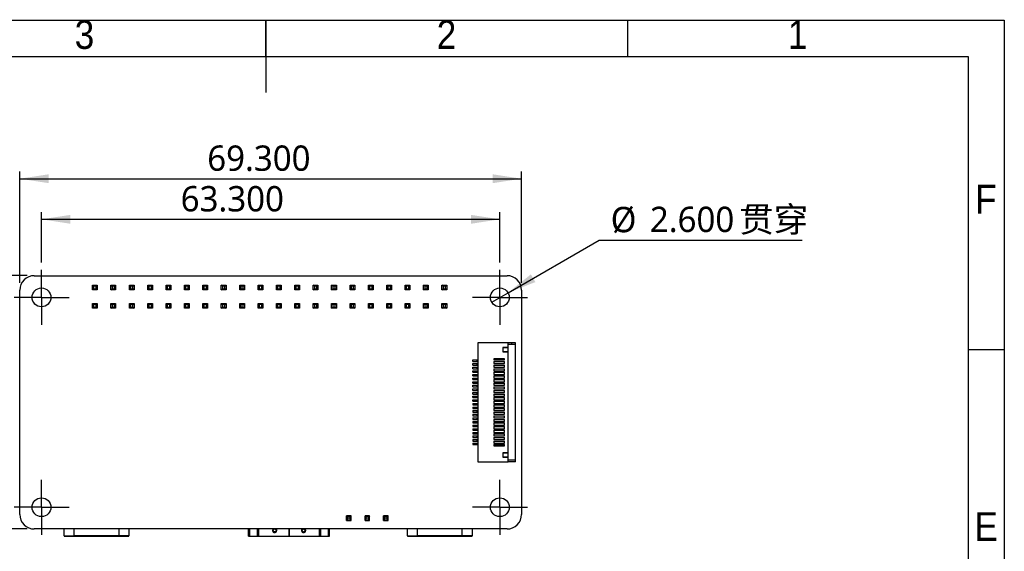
# Model space of a CAD drawing. Header units: millimetres. Extents: x 3 to 207, y 3 to 294.
# Tile 18 of 18: x 71 to 207, y 221 to 294. Entities that reach past the tile are written whole.
import ezdxf

# ---------------------------------------------------------------- set-up
doc = ezdxf.new("R2010")
doc.units = ezdxf.units.MM
doc.linetypes.add('SLD-中心线', pattern=[19.05, 15.24, -1.27, 1.27, -1.27])
doc.linetypes.add('SLD-实线', pattern=[0])
for name, color, linetype in [('中心符号线', 7, 'SLD-中心线'), ('几何体', 7, 'SLD-实线'), ('尺寸', 3, 'SLD-实线'), ('注释', 2, 'SLD-实线'), ('草图直线', 1, 'SLD-实线')]:
    doc.layers.add(name, color=color, linetype=linetype)
doc.styles.add('SLDTEXTSTYLE0', font='MSYH.TTC')
doc.styles.add('SLDTEXTSTYLE1', font='MSYH.TTC', dxfattribs={"bigfont": 'bigfont'})
doc.styles.add('SLDTEXTSTYLE2', font='GOTHIC.TTF', dxfattribs={"width": 0.913})
doc.dimstyles.new('SLDDIMSTYLE0', dxfattribs={"dimtxt": 3.5, "dimasz": 4, "dimexe": 0, "dimexo": 0.0625, "dimgap": 0.875, "dimtad": 1, "dimdec": 3, "dimrnd": 1e-09, "dimzin": 4, "dimdsep": 46, "dimtxsty": 'SLDTEXTSTYLE0', "dimsah": 1, "dimcen": 0.09, "dimadec": 0, "dimazin": 1, "dimtfac": 1, "dimtdec": 3, "dimtofl": 0, "dimtmove": 0, "dimatfit": 3, "dimfxl": 1, "dimfrac": 2, "dimtolj": 1, "dimtzin": 12, "dimarcsym": 0})
doc.dimstyles.new('SLDDIMSTYLE2', dxfattribs={"dimtxt": 3.5, "dimasz": 4, "dimexe": 0, "dimexo": 0.0625, "dimgap": 0.875, "dimtad": 0, "dimtih": 1, "dimtoh": 1, "dimdec": 3, "dimrnd": 1e-09, "dimzin": 4, "dimdsep": 46, "dimtxsty": 'SLDTEXTSTYLE0', "dimblk1": 'NONE', "dimsah": 1, "dimcen": 0, "dimadec": 0, "dimazin": 1, "dimtfac": 1, "dimtdec": 3, "dimtmove": 0, "dimatfit": 3, "dimldrblk": 'NONE', "dimfxl": 1, "dimfrac": 2, "dimtolj": 1, "dimtzin": 12, "dimarcsym": 0})

# ---------------------------------------------------------------- blocks, each defined once
blk = doc.blocks.new('_D')
at = {"layer": '尺寸'}
for p, q in [((74.03, 260.51), (74.03, 267.5)), ((137.33, 260.51), (137.33, 267.5)), ((74.03, 266.5), (137.33, 266.5))]:
    blk.add_line(p, q, dxfattribs=at)
for points in [[(74.03, 266.5), (78.03, 265.88), (78.03, 267.11)], [(137.33, 266.5), (133.33, 267.11), (133.33, 265.88)]]:
    blk.add_solid(points, dxfattribs=at)
at = {"layer": '尺寸', "insert": (93.25, 271.09), "char_height": 3.5, "attachment_point": 1, "style": 'SLDTEXTSTYLE0'}
blk.add_mtext('63.300', dxfattribs=at)
blk = doc.blocks.new('_D_2')
at = {"layer": '尺寸'}
for p, q in [((71.03, 257.71), (71.03, 273.11)), ((71.03, 272.11), (140.33, 272.11)), ((140.33, 257.71), (140.33, 273.11))]:
    blk.add_line(p, q, dxfattribs=at)
for points in [[(71.03, 272.11), (75.03, 271.49), (75.03, 272.72)], [(140.33, 272.11), (136.33, 272.72), (136.33, 271.49)]]:
    blk.add_solid(points, dxfattribs=at)
at = {"layer": '尺寸', "insert": (96.92, 276.7), "char_height": 3.5, "attachment_point": 1, "style": 'SLDTEXTSTYLE0'}
blk.add_mtext('69.300', dxfattribs=at)
blk = doc.blocks.new('_D_3')
at = {"layer": '尺寸'}
for p, q in [((72.03, 258.71), (48.03, 258.71)), ((49.03, 258.71), (49.03, 223.71)), ((72.03, 223.71), (48.03, 223.71))]:
    blk.add_line(p, q, dxfattribs=at)
for points in [[(49.03, 258.71), (48.41, 254.71), (49.64, 254.71)], [(49.03, 223.71), (49.64, 227.71), (48.41, 227.71)]]:
    blk.add_solid(points, dxfattribs=at)
at = {"layer": '尺寸', "insert": (44.44, 235.58), "char_height": 3.5, "attachment_point": 1, "rotation": 90, "style": 'SLDTEXTSTYLE0'}
blk.add_mtext('35.000', dxfattribs=at)
blk = doc.blocks.new('_D_4')
at = {"layer": '尺寸'}
for p, q in [((138.46, 256.36), (151.06, 263.62)), ((151.06, 263.62), (179.1, 263.62)), ((136.2, 255.06), (138.46, 256.36))]:
    blk.add_line(p, q, dxfattribs=at)
blk.add_solid([(138.46, 256.36), (142.23, 257.82), (141.61, 258.89)], dxfattribs=at)
at = {"layer": '尺寸', "char_height": 3.5, "attachment_point": 1}
for s, insert, style in [('%%c', (152.64, 268.21), 'SLDTEXTSTYLE0'), ('2.600', (158.05, 268.24), 'SLDTEXTSTYLE0'), (' 贯穿', (169.2, 268.24), 'SLDTEXTSTYLE1')]:
    blk.add_mtext(s, dxfattribs=dict(at, insert=insert, style=style))
blk = doc.blocks.new('_None')
blk = doc.blocks.new('SW_CENTERMARKSYMBOL_5')
at = {"layer": '中心符号线', "color": 0}
for p, q in [((0, 2.5), (0, 3.8)), ((0, 0), (0, 2.5)), ((-2.5, 0), (-3.8, 0)), ((0, 0), (-2.5, 0)), ((0, 0), (0, -2.5)), ((0, 0), (2.5, 0)), ((2.5, 0), (3.8, 0)), ((0, -2.5), (0, -3.8))]:
    blk.add_line(p, q, dxfattribs=at)
blk = doc.blocks.new('SW_CENTERMARKSYMBOL_6')
at = {"layer": '中心符号线', "color": 0}
for p, q in [((0, 2.5), (0, 3.8)), ((0, 0), (0, 2.5)), ((-2.5, 0), (-3.8, 0)), ((0, 0), (-2.5, 0)), ((0, 0), (0, -2.5)), ((0, 0), (2.5, 0)), ((2.5, 0), (3.8, 0)), ((0, -2.5), (0, -3.8))]:
    blk.add_line(p, q, dxfattribs=at)
blk = doc.blocks.new('SW_CENTERMARKSYMBOL_7')
at = {"layer": '中心符号线', "color": 0}
for p, q in [((0, 2.5), (0, 3.8)), ((0, 0), (0, 2.5)), ((-2.5, 0), (-3.8, 0)), ((0, 0), (-2.5, 0)), ((0, 0), (0, -2.5)), ((0, 0), (2.5, 0)), ((2.5, 0), (3.8, 0)), ((0, -2.5), (0, -3.8))]:
    blk.add_line(p, q, dxfattribs=at)
blk = doc.blocks.new('SW_CENTERMARKSYMBOL_8')
at = {"layer": '中心符号线', "color": 0}
for p, q in [((0, 2.5), (0, 3.8)), ((0, 0), (0, 2.5)), ((-2.5, 0), (-3.8, 0)), ((0, 0), (-2.5, 0)), ((0, 0), (0, -2.5)), ((0, 0), (2.5, 0)), ((2.5, 0), (3.8, 0)), ((0, -2.5), (0, -3.8))]:
    blk.add_line(p, q, dxfattribs=at)

msp = doc.modelspace()

# ---------------------------------------------------------------- linework, layer by layer
at = {"layer": '几何体'}
for p, q in [((73.029, 258.7068), (138.329, 258.7068)), ((81.079, 256.7568), (81.079, 257.4068)), ((81.079, 257.4068), (81.229, 257.2568)), ((81.079, 257.4068), (81.729, 257.4068)), ((81.229, 257.2568), (81.229, 256.9068)), ((81.579, 257.2568), (81.229, 257.2568)), ((81.579, 257.2568), (81.729, 257.4068)), ((81.579, 256.9068), (81.579, 257.2568)), ((81.729, 257.4068), (81.729, 256.7568)), ((83.619, 256.7568), (83.619, 257.4068)), ((83.619, 257.4068), (83.769, 257.2568)), ((83.619, 257.4068), (84.269, 257.4068)), ((83.769, 257.2568), (83.769, 256.9068)), ((84.119, 257.2568), (83.769, 257.2568)), ((84.119, 257.2568), (84.269, 257.4068)), ((84.119, 256.9068), (84.119, 257.2568)), ((84.269, 257.4068), (84.269, 256.7568)), ((86.309, 257.2568), (86.159, 257.4068)), ((86.159, 257.4068), (86.809, 257.4068)), ((86.159, 256.7568), (86.159, 257.4068)), ((86.659, 257.2568), (86.309, 257.2568)), ((86.309, 257.2568), (86.309, 256.9068)), ((86.659, 257.2568), (86.809, 257.4068)), ((86.659, 256.9068), (86.659, 257.2568)), ((86.809, 257.4068), (86.809, 256.7568)), ((88.699, 256.7568), (88.699, 257.4068)), ((88.699, 257.4068), (88.849, 257.2568)), ((88.699, 257.4068), (89.349, 257.4068)), ((88.849, 257.2568), (88.849, 256.9068)), ((89.199, 257.2568), (88.849, 257.2568)), ((89.199, 257.2568), (89.349, 257.4068)), ((89.199, 256.9068), (89.199, 257.2568)), ((89.349, 257.4068), (89.349, 256.7568)), ((91.239, 256.7568), (91.239, 257.4068)), ((91.389, 257.2568), (91.239, 257.4068)), ((91.239, 257.4068), (91.889, 257.4068)), ((91.389, 257.2568), (91.389, 256.9068)), ((91.739, 257.2568), (91.389, 257.2568)), ((91.889, 257.4068), (91.739, 257.2568)), ((91.739, 256.9068), (91.739, 257.2568)), ((91.889, 257.4068), (91.889, 256.7568)), ((93.779, 256.7568), (93.779, 257.4068)), ((93.929, 257.2568), (93.779, 257.4068)), ((93.779, 257.4068), (94.429, 257.4068)), ((93.929, 257.2568), (93.929, 256.9068)), ((94.279, 257.2568), (93.929, 257.2568)), ((94.429, 257.4068), (94.279, 257.2568)), ((94.279, 256.9068), (94.279, 257.2568)), ((94.429, 257.4068), (94.429, 256.7568)), ((96.469, 257.2568), (96.319, 257.4068)), ((96.319, 257.4068), (96.969, 257.4068)), ((96.319, 256.7568), (96.319, 257.4068)), ((96.819, 257.2568), (96.469, 257.2568)), ((96.469, 257.2568), (96.469, 256.9068)), ((96.819, 257.2568), (96.969, 257.4068)), ((96.819, 256.9068), (96.819, 257.2568)), ((96.969, 257.4068), (96.969, 256.7568)), ((99.009, 257.2568), (98.859, 257.4068)), ((98.859, 257.4068), (99.509, 257.4068)), ((98.859, 256.7568), (98.859, 257.4068)), ((99.359, 257.2568), (99.009, 257.2568)), ((99.009, 257.2568), (99.009, 256.9068)), ((99.359, 257.2568), (99.509, 257.4068)), ((99.359, 256.9068), (99.359, 257.2568)), ((99.509, 257.4068), (99.509, 256.7568)), ((101.399, 256.7568), (101.399, 257.4068)), ((101.549, 257.2568), (101.399, 257.4068)), ((101.399, 257.4068), (102.049, 257.4068)), ((101.549, 257.2568), (101.549, 256.9068)), ((101.899, 257.2568), (101.549, 257.2568)), ((101.899, 257.2568), (102.049, 257.4068)), ((101.899, 256.9068), (101.899, 257.2568)), ((102.049, 257.4068), (102.049, 256.7568)), ((104.089, 257.2568), (103.939, 257.4068)), ((103.939, 257.4068), (104.589, 257.4068)), ((103.939, 256.7568), (103.939, 257.4068)), ((104.439, 257.2568), (104.089, 257.2568)), ((104.089, 257.2568), (104.089, 256.9068)), ((104.439, 257.2568), (104.589, 257.4068)), ((104.439, 256.9068), (104.439, 257.2568)), ((104.589, 257.4068), (104.589, 256.7568)), ((106.629, 257.2568), (106.479, 257.4068)), ((106.479, 257.4068), (107.129, 257.4068)), ((106.479, 256.7568), (106.479, 257.4068)), ((106.979, 257.2568), (106.629, 257.2568)), ((106.629, 257.2568), (106.629, 256.9068)), ((106.979, 257.2568), (107.129, 257.4068)), ((106.979, 256.9068), (106.979, 257.2568)), ((107.129, 257.4068), (107.129, 256.7568)), ((109.019, 256.7568), (109.019, 257.4068)), ((109.169, 257.2568), (109.019, 257.4068)), ((109.019, 257.4068), (109.669, 257.4068)), ((109.169, 257.2568), (109.169, 256.9068)), ((109.519, 257.2568), (109.169, 257.2568)), ((109.519, 257.2568), (109.669, 257.4068)), ((109.519, 256.9068), (109.519, 257.2568)), ((109.669, 257.4068), (109.669, 256.7568)), ((111.709, 257.2568), (111.559, 257.4068)), ((111.559, 257.4068), (112.209, 257.4068)), ((111.559, 256.7568), (111.559, 257.4068)), ((112.059, 257.2568), (111.709, 257.2568)), ((111.709, 257.2568), (111.709, 256.9068)), ((112.059, 257.2568), (112.209, 257.4068)), ((112.059, 256.9068), (112.059, 257.2568)), ((112.209, 257.4068), (112.209, 256.7568)), ((114.099, 256.7568), (114.099, 257.4068)), ((114.249, 257.2568), (114.099, 257.4068)), ((114.099, 257.4068), (114.749, 257.4068)), ((114.249, 257.2568), (114.249, 256.9068)), ((114.599, 257.2568), (114.249, 257.2568)), ((114.599, 257.2568), (114.749, 257.4068)), ((114.599, 256.9068), (114.599, 257.2568)), ((114.749, 257.4068), (114.749, 256.7568)), ((116.639, 256.7568), (116.639, 257.4068)), ((116.789, 257.2568), (116.639, 257.4068)), ((116.639, 257.4068), (117.289, 257.4068)), ((116.789, 257.2568), (116.789, 256.9068)), ((117.139, 257.2568), (116.789, 257.2568)), ((117.139, 257.2568), (117.289, 257.4068)), ((117.139, 256.9068), (117.139, 257.2568)), ((117.289, 257.4068), (117.289, 256.7568)), ((119.329, 257.2568), (119.179, 257.4068)), ((119.179, 257.4068), (119.829, 257.4068)), ((119.179, 256.7568), (119.179, 257.4068)), ((119.679, 257.2568), (119.329, 257.2568)), ((119.329, 257.2568), (119.329, 256.9068)), ((119.679, 257.2568), (119.829, 257.4068)), ((119.679, 256.9068), (119.679, 257.2568)), ((119.829, 257.4068), (119.829, 256.7568)), ((121.719, 256.7568), (121.719, 257.4068)), ((121.869, 257.2568), (121.719, 257.4068)), ((121.719, 257.4068), (122.369, 257.4068)), ((121.869, 257.2568), (121.869, 256.9068)), ((122.219, 257.2568), (121.869, 257.2568)), ((122.219, 257.2568), (122.369, 257.4068)), ((122.219, 256.9068), (122.219, 257.2568)), ((122.369, 257.4068), (122.369, 256.7568)), ((124.409, 257.2568), (124.259, 257.4068)), ((124.259, 257.4068), (124.909, 257.4068)), ((124.259, 256.7568), (124.259, 257.4068)), ((124.759, 257.2568), (124.409, 257.2568)), ((124.409, 257.2568), (124.409, 256.9068)), ((124.759, 257.2568), (124.909, 257.4068)), ((124.759, 256.9068), (124.759, 257.2568)), ((124.909, 257.4068), (124.909, 256.7568)), ((126.949, 257.2568), (126.799, 257.4068)), ((126.799, 257.4068), (127.449, 257.4068)), ((126.799, 256.7568), (126.799, 257.4068)), ((127.299, 257.2568), (126.949, 257.2568)), ((126.949, 257.2568), (126.949, 256.9068)), ((127.299, 257.2568), (127.449, 257.4068)), ((127.299, 256.9068), (127.299, 257.2568)), ((127.449, 257.4068), (127.449, 256.7568)), ((129.489, 257.2568), (129.339, 257.4068)), ((129.339, 257.4068), (129.989, 257.4068)), ((129.339, 256.7568), (129.339, 257.4068)), ((129.839, 257.2568), (129.489, 257.2568)), ((129.489, 257.2568), (129.489, 256.9068)), ((129.839, 257.2568), (129.989, 257.4068)), ((129.839, 256.9068), (129.839, 257.2568)), ((129.989, 257.4068), (129.989, 256.7568)), ((71.029, 225.7068), (71.029, 256.7068)), ((81.079, 256.7568), (81.229, 256.9068)), ((81.729, 256.7568), (81.079, 256.7568)), ((81.229, 256.9068), (81.579, 256.9068)), ((81.579, 256.9068), (81.729, 256.7568)), ((83.619, 256.7568), (83.769, 256.9068)), ((84.269, 256.7568), (83.619, 256.7568)), ((83.769, 256.9068), (84.119, 256.9068)), ((84.119, 256.9068), (84.269, 256.7568)), ((86.159, 256.7568), (86.309, 256.9068)), ((86.809, 256.7568), (86.159, 256.7568)), ((86.309, 256.9068), (86.659, 256.9068)), ((86.809, 256.7568), (86.659, 256.9068)), ((88.699, 256.7568), (88.849, 256.9068)), ((89.349, 256.7568), (88.699, 256.7568)), ((88.849, 256.9068), (89.199, 256.9068)), ((89.199, 256.9068), (89.349, 256.7568)), ((91.389, 256.9068), (91.239, 256.7568)), ((91.889, 256.7568), (91.239, 256.7568)), ((91.389, 256.9068), (91.739, 256.9068)), ((91.889, 256.7568), (91.739, 256.9068)), ((93.929, 256.9068), (93.779, 256.7568)), ((94.429, 256.7568), (93.779, 256.7568)), ((93.929, 256.9068), (94.279, 256.9068)), ((94.429, 256.7568), (94.279, 256.9068)), ((96.319, 256.7568), (96.469, 256.9068)), ((96.969, 256.7568), (96.319, 256.7568)), ((96.469, 256.9068), (96.819, 256.9068)), ((96.969, 256.7568), (96.819, 256.9068)), ((98.859, 256.7568), (99.009, 256.9068)), ((99.509, 256.7568), (98.859, 256.7568)), ((99.009, 256.9068), (99.359, 256.9068)), ((99.509, 256.7568), (99.359, 256.9068)), ((101.399, 256.7568), (101.549, 256.9068)), ((102.049, 256.7568), (101.399, 256.7568)), ((101.549, 256.9068), (101.899, 256.9068)), ((102.049, 256.7568), (101.899, 256.9068)), ((103.939, 256.7568), (104.089, 256.9068)), ((104.589, 256.7568), (103.939, 256.7568)), ((104.089, 256.9068), (104.439, 256.9068)), ((104.589, 256.7568), (104.439, 256.9068)), ((106.479, 256.7568), (106.629, 256.9068)), ((107.129, 256.7568), (106.479, 256.7568)), ((106.629, 256.9068), (106.979, 256.9068)), ((107.129, 256.7568), (106.979, 256.9068)), ((109.019, 256.7568), (109.169, 256.9068)), ((109.669, 256.7568), (109.019, 256.7568)), ((109.169, 256.9068), (109.519, 256.9068)), ((109.669, 256.7568), (109.519, 256.9068)), ((111.559, 256.7568), (111.709, 256.9068)), ((112.209, 256.7568), (111.559, 256.7568)), ((111.709, 256.9068), (112.059, 256.9068)), ((112.209, 256.7568), (112.059, 256.9068)), ((114.099, 256.7568), (114.249, 256.9068)), ((114.749, 256.7568), (114.099, 256.7568)), ((114.249, 256.9068), (114.599, 256.9068)), ((114.749, 256.7568), (114.599, 256.9068)), ((116.639, 256.7568), (116.789, 256.9068)), ((117.289, 256.7568), (116.639, 256.7568)), ((116.789, 256.9068), (117.139, 256.9068)), ((117.289, 256.7568), (117.139, 256.9068)), ((119.179, 256.7568), (119.329, 256.9068)), ((119.829, 256.7568), (119.179, 256.7568)), ((119.329, 256.9068), (119.679, 256.9068)), ((119.829, 256.7568), (119.679, 256.9068)), ((121.719, 256.7568), (121.869, 256.9068)), ((122.369, 256.7568), (121.719, 256.7568)), ((121.869, 256.9068), (122.219, 256.9068)), ((122.369, 256.7568), (122.219, 256.9068)), ((124.259, 256.7568), (124.409, 256.9068)), ((124.909, 256.7568), (124.259, 256.7568)), ((124.409, 256.9068), (124.759, 256.9068)), ((124.909, 256.7568), (124.759, 256.9068)), ((126.799, 256.7568), (126.949, 256.9068)), ((127.449, 256.7568), (126.799, 256.7568)), ((126.949, 256.9068), (127.299, 256.9068)), ((127.449, 256.7568), (127.299, 256.9068)), ((129.339, 256.7568), (129.489, 256.9068)), ((129.989, 256.7568), (129.339, 256.7568)), ((129.489, 256.9068), (129.839, 256.9068)), ((129.989, 256.7568), (129.839, 256.9068)), ((140.329, 256.7068), (140.329, 225.7068)), ((81.079, 254.8668), (81.729, 254.8668)), ((81.079, 254.8668), (81.229, 254.7168)), ((81.079, 254.2168), (81.079, 254.8668)), ((81.079, 254.2168), (81.229, 254.3668)), ((81.579, 254.7168), (81.229, 254.7168)), ((81.229, 254.7168), (81.229, 254.3668)), ((81.229, 254.3668), (81.579, 254.3668)), ((81.579, 254.7168), (81.729, 254.8668)), ((81.579, 254.3668), (81.579, 254.7168)), ((81.579, 254.3668), (81.729, 254.2168)), ((81.729, 254.8668), (81.729, 254.2168)), ((83.619, 254.2168), (83.619, 254.8668)), ((83.619, 254.8668), (83.769, 254.7168)), ((83.619, 254.8668), (84.269, 254.8668)), ((83.619, 254.2168), (83.769, 254.3668)), ((83.769, 254.7168), (83.769, 254.3668)), ((84.119, 254.7168), (83.769, 254.7168)), ((83.769, 254.3668), (84.119, 254.3668)), ((84.119, 254.7168), (84.269, 254.8668)), ((84.119, 254.3668), (84.119, 254.7168)), ((84.119, 254.3668), (84.269, 254.2168)), ((84.269, 254.8668), (84.269, 254.2168)), ((86.159, 254.2168), (86.159, 254.8668)), ((86.159, 254.8668), (86.309, 254.7168)), ((86.159, 254.8668), (86.809, 254.8668)), ((86.159, 254.2168), (86.309, 254.3668)), ((86.309, 254.7168), (86.309, 254.3668)), ((86.659, 254.7168), (86.309, 254.7168)), ((86.309, 254.3668), (86.659, 254.3668)), ((86.659, 254.7168), (86.809, 254.8668)), ((86.659, 254.3668), (86.659, 254.7168)), ((86.659, 254.3668), (86.809, 254.2168)), ((86.809, 254.8668), (86.809, 254.2168)), ((88.699, 254.8668), (89.349, 254.8668)), ((88.699, 254.8668), (88.849, 254.7168)), ((88.699, 254.2168), (88.699, 254.8668)), ((88.699, 254.2168), (88.849, 254.3668)), ((89.199, 254.7168), (88.849, 254.7168)), ((88.849, 254.7168), (88.849, 254.3668)), ((88.849, 254.3668), (89.199, 254.3668)), ((89.199, 254.7168), (89.349, 254.8668)), ((89.199, 254.3668), (89.199, 254.7168)), ((89.199, 254.3668), (89.349, 254.2168)), ((89.349, 254.8668), (89.349, 254.2168)), ((91.239, 254.2168), (91.239, 254.8668)), ((91.239, 254.8668), (91.389, 254.7168)), ((91.239, 254.8668), (91.889, 254.8668)), ((91.239, 254.2168), (91.389, 254.3668)), ((91.389, 254.7168), (91.389, 254.3668)), ((91.739, 254.7168), (91.389, 254.7168)), ((91.389, 254.3668), (91.739, 254.3668)), ((91.739, 254.7168), (91.889, 254.8668)), ((91.739, 254.3668), (91.739, 254.7168)), ((91.739, 254.3668), (91.889, 254.2168)), ((91.889, 254.8668), (91.889, 254.2168)), ((93.779, 254.2168), (93.779, 254.8668)), ((93.779, 254.8668), (93.929, 254.7168)), ((93.779, 254.8668), (94.429, 254.8668)), ((93.779, 254.2168), (93.929, 254.3668)), ((93.929, 254.7168), (93.929, 254.3668)), ((94.279, 254.7168), (93.929, 254.7168)), ((93.929, 254.3668), (94.279, 254.3668)), ((94.279, 254.7168), (94.429, 254.8668)), ((94.279, 254.3668), (94.279, 254.7168)), ((94.279, 254.3668), (94.429, 254.2168)), ((94.429, 254.8668), (94.429, 254.2168)), ((96.319, 254.2168), (96.319, 254.8668)), ((96.319, 254.8668), (96.469, 254.7168)), ((96.319, 254.8668), (96.969, 254.8668)), ((96.319, 254.2168), (96.469, 254.3668)), ((96.469, 254.7168), (96.469, 254.3668)), ((96.819, 254.7168), (96.469, 254.7168)), ((96.469, 254.3668), (96.819, 254.3668)), ((96.819, 254.7168), (96.969, 254.8668)), ((96.819, 254.3668), (96.819, 254.7168)), ((96.819, 254.3668), (96.969, 254.2168)), ((96.969, 254.8668), (96.969, 254.2168)), ((98.859, 254.2168), (98.859, 254.8668)), ((98.859, 254.8668), (99.009, 254.7168)), ((98.859, 254.8668), (99.509, 254.8668)), ((98.859, 254.2168), (99.009, 254.3668)), ((99.009, 254.7168), (99.009, 254.3668)), ((99.359, 254.7168), (99.009, 254.7168)), ((99.009, 254.3668), (99.359, 254.3668)), ((99.359, 254.7168), (99.509, 254.8668)), ((99.359, 254.3668), (99.359, 254.7168)), ((99.359, 254.3668), (99.509, 254.2168)), ((99.509, 254.8668), (99.509, 254.2168)), ((101.399, 254.8668), (102.049, 254.8668)), ((101.399, 254.8668), (101.549, 254.7168)), ((101.399, 254.2168), (101.399, 254.8668)), ((101.399, 254.2168), (101.549, 254.3668)), ((101.899, 254.7168), (101.549, 254.7168)), ((101.549, 254.7168), (101.549, 254.3668)), ((101.549, 254.3668), (101.899, 254.3668)), ((101.899, 254.7168), (102.049, 254.8668)), ((101.899, 254.3668), (101.899, 254.7168)), ((101.899, 254.3668), (102.049, 254.2168)), ((102.049, 254.8668), (102.049, 254.2168)), ((103.939, 254.8668), (104.589, 254.8668)), ((103.939, 254.8668), (104.089, 254.7168)), ((103.939, 254.2168), (103.939, 254.8668)), ((103.939, 254.2168), (104.089, 254.3668)), ((104.439, 254.7168), (104.089, 254.7168)), ((104.089, 254.7168), (104.089, 254.3668)), ((104.089, 254.3668), (104.439, 254.3668)), ((104.439, 254.7168), (104.589, 254.8668)), ((104.439, 254.3668), (104.439, 254.7168)), ((104.439, 254.3668), (104.589, 254.2168)), ((104.589, 254.8668), (104.589, 254.2168)), ((106.479, 254.8668), (107.129, 254.8668)), ((106.479, 254.8668), (106.629, 254.7168)), ((106.479, 254.2168), (106.479, 254.8668)), ((106.479, 254.2168), (106.629, 254.3668)), ((106.979, 254.7168), (106.629, 254.7168)), ((106.629, 254.7168), (106.629, 254.3668)), ((106.629, 254.3668), (106.979, 254.3668)), ((106.979, 254.7168), (107.129, 254.8668)), ((106.979, 254.3668), (106.979, 254.7168)), ((106.979, 254.3668), (107.129, 254.2168)), ((107.129, 254.8668), (107.129, 254.2168)), ((109.019, 254.8668), (109.669, 254.8668)), ((109.019, 254.8668), (109.169, 254.7168)), ((109.019, 254.2168), (109.019, 254.8668)), ((109.019, 254.2168), (109.169, 254.3668)), ((109.519, 254.7168), (109.169, 254.7168)), ((109.169, 254.7168), (109.169, 254.3668)), ((109.169, 254.3668), (109.519, 254.3668)), ((109.519, 254.7168), (109.669, 254.8668)), ((109.519, 254.3668), (109.519, 254.7168)), ((109.519, 254.3668), (109.669, 254.2168)), ((109.669, 254.8668), (109.669, 254.2168)), ((111.559, 254.2168), (111.559, 254.8668)), ((111.559, 254.8668), (111.709, 254.7168)), ((111.559, 254.8668), (112.209, 254.8668)), ((111.559, 254.2168), (111.709, 254.3668)), ((111.709, 254.7168), (111.709, 254.3668)), ((112.059, 254.7168), (111.709, 254.7168)), ((111.709, 254.3668), (112.059, 254.3668)), ((112.059, 254.7168), (112.209, 254.8668)), ((112.059, 254.3668), (112.059, 254.7168)), ((112.059, 254.3668), (112.209, 254.2168)), ((112.209, 254.8668), (112.209, 254.2168)), ((114.099, 254.2168), (114.099, 254.8668)), ((114.099, 254.8668), (114.249, 254.7168)), ((114.099, 254.8668), (114.749, 254.8668)), ((114.099, 254.2168), (114.249, 254.3668)), ((114.249, 254.7168), (114.249, 254.3668)), ((114.599, 254.7168), (114.249, 254.7168)), ((114.249, 254.3668), (114.599, 254.3668)), ((114.599, 254.7168), (114.749, 254.8668)), ((114.599, 254.3668), (114.599, 254.7168)), ((114.599, 254.3668), (114.749, 254.2168)), ((114.749, 254.8668), (114.749, 254.2168)), ((116.639, 254.8668), (117.289, 254.8668)), ((116.639, 254.8668), (116.789, 254.7168)), ((116.639, 254.2168), (116.639, 254.8668)), ((116.639, 254.2168), (116.789, 254.3668)), ((117.139, 254.7168), (116.789, 254.7168)), ((116.789, 254.7168), (116.789, 254.3668)), ((116.789, 254.3668), (117.139, 254.3668)), ((117.139, 254.7168), (117.289, 254.8668)), ((117.139, 254.3668), (117.139, 254.7168)), ((117.139, 254.3668), (117.289, 254.2168)), ((117.289, 254.8668), (117.289, 254.2168)), ((119.179, 254.8668), (119.829, 254.8668)), ((119.179, 254.8668), (119.329, 254.7168)), ((119.179, 254.2168), (119.179, 254.8668)), ((119.179, 254.2168), (119.329, 254.3668)), ((119.679, 254.7168), (119.329, 254.7168)), ((119.329, 254.7168), (119.329, 254.3668)), ((119.329, 254.3668), (119.679, 254.3668)), ((119.679, 254.7168), (119.829, 254.8668)), ((119.679, 254.3668), (119.679, 254.7168)), ((119.679, 254.3668), (119.829, 254.2168)), ((119.829, 254.8668), (119.829, 254.2168)), ((121.719, 254.2168), (121.719, 254.8668)), ((121.719, 254.8668), (121.869, 254.7168)), ((121.719, 254.8668), (122.369, 254.8668)), ((121.719, 254.2168), (121.869, 254.3668)), ((121.869, 254.7168), (121.869, 254.3668)), ((122.219, 254.7168), (121.869, 254.7168)), ((121.869, 254.3668), (122.219, 254.3668)), ((122.219, 254.7168), (122.369, 254.8668)), ((122.219, 254.3668), (122.219, 254.7168)), ((122.219, 254.3668), (122.369, 254.2168)), ((122.369, 254.8668), (122.369, 254.2168)), ((124.259, 254.2168), (124.259, 254.8668)), ((124.259, 254.8668), (124.409, 254.7168)), ((124.259, 254.8668), (124.909, 254.8668)), ((124.259, 254.2168), (124.409, 254.3668)), ((124.409, 254.7168), (124.409, 254.3668)), ((124.759, 254.7168), (124.409, 254.7168)), ((124.409, 254.3668), (124.759, 254.3668)), ((124.759, 254.7168), (124.909, 254.8668)), ((124.759, 254.3668), (124.759, 254.7168)), ((124.759, 254.3668), (124.909, 254.2168)), ((124.909, 254.8668), (124.909, 254.2168)), ((126.799, 254.2168), (126.799, 254.8668)), ((126.799, 254.8668), (126.949, 254.7168)), ((126.799, 254.8668), (127.449, 254.8668)), ((126.799, 254.2168), (126.949, 254.3668)), ((126.949, 254.7168), (126.949, 254.3668)), ((127.299, 254.7168), (126.949, 254.7168)), ((126.949, 254.3668), (127.299, 254.3668)), ((127.299, 254.7168), (127.449, 254.8668)), ((127.299, 254.3668), (127.299, 254.7168)), ((127.299, 254.3668), (127.449, 254.2168)), ((127.449, 254.8668), (127.449, 254.2168)), ((129.339, 254.2168), (129.339, 254.8668)), ((129.339, 254.8668), (129.489, 254.7168)), ((129.339, 254.8668), (129.989, 254.8668)), ((129.339, 254.2168), (129.489, 254.3668)), ((129.489, 254.7168), (129.489, 254.3668)), ((129.839, 254.7168), (129.489, 254.7168)), ((129.489, 254.3668), (129.839, 254.3668)), ((129.839, 254.7168), (129.989, 254.8668)), ((129.839, 254.3668), (129.839, 254.7168)), ((129.839, 254.3668), (129.989, 254.2168)), ((129.989, 254.8668), (129.989, 254.2168)), ((81.729, 254.2168), (81.079, 254.2168)), ((84.269, 254.2168), (83.619, 254.2168)), ((86.809, 254.2168), (86.159, 254.2168)), ((89.349, 254.2168), (88.699, 254.2168)), ((91.889, 254.2168), (91.239, 254.2168)), ((94.429, 254.2168), (93.779, 254.2168)), ((96.969, 254.2168), (96.319, 254.2168)), ((99.509, 254.2168), (98.859, 254.2168)), ((102.049, 254.2168), (101.399, 254.2168)), ((104.589, 254.2168), (103.939, 254.2168)), ((107.129, 254.2168), (106.479, 254.2168)), ((109.669, 254.2168), (109.019, 254.2168)), ((112.209, 254.2168), (111.559, 254.2168)), ((114.749, 254.2168), (114.099, 254.2168)), ((117.289, 254.2168), (116.639, 254.2168)), ((119.829, 254.2168), (119.179, 254.2168)), ((122.369, 254.2168), (121.719, 254.2168)), ((124.909, 254.2168), (124.259, 254.2168)), ((127.449, 254.2168), (126.799, 254.2168)), ((129.989, 254.2168), (129.339, 254.2168)), ((134.279, 249.4067), (134.279, 233.0067)), ((138.4566, 249.4067), (134.279, 249.4067)), ((138.4566, 248.7867), (138.4566, 249.4067)), ((138.959, 249.4067), (138.4566, 249.4067)), ((138.4766, 233.2067), (138.4766, 249.2067)), ((139.479, 249.2067), (138.4766, 249.2067)), ((138.959, 249.4067), (138.959, 249.2067)), ((138.979, 249.2067), (138.979, 249.4067)), ((139.479, 249.4067), (138.979, 249.4067)), ((139.479, 249.2067), (139.479, 249.4067)), ((139.479, 233.2067), (139.479, 249.2067)), ((138.4566, 248.7867), (137.7628, 248.7867)), ((137.7628, 248.7867), (137.7628, 248.1678)), ((137.7628, 248.1678), (138.4566, 248.1678)), ((137.7828, 248.7667), (138.4566, 248.7667)), ((137.7828, 248.1878), (137.7828, 248.7667)), ((138.4566, 248.1878), (137.7828, 248.1878)), ((138.4566, 248.7867), (138.4566, 248.7667)), ((138.4566, 248.1878), (138.4566, 248.7667)), ((138.4566, 248.1878), (138.4566, 248.1678)), ((138.4566, 234.2456), (138.4566, 248.1678)), ((133.579, 246.8567), (133.579, 247.0567)), ((133.579, 247.0567), (134.179, 247.0567)), ((133.579, 246.8567), (134.179, 246.8567)), ((133.579, 246.3567), (133.579, 246.5567)), ((133.579, 246.5567), (134.179, 246.5567)), ((133.579, 246.3567), (134.179, 246.3567)), ((134.179, 246.8567), (134.179, 247.0567)), ((134.179, 247.0567), (134.279, 247.0567)), ((134.279, 246.8567), (134.179, 246.8567)), ((134.179, 246.3567), (134.179, 246.5567)), ((134.179, 246.5567), (134.279, 246.5567)), ((134.279, 246.3567), (134.179, 246.3567)), ((136.479, 247.2067), (136.479, 247.0567)), ((137.979, 247.2067), (136.479, 247.2067)), ((136.479, 247.0567), (137.979, 247.0567)), ((136.479, 246.8567), (137.979, 246.8567)), ((136.479, 246.8567), (136.479, 246.5567)), ((136.479, 246.5567), (137.979, 246.5567)), ((136.479, 246.3567), (137.979, 246.3567)), ((136.479, 246.3567), (136.479, 246.0567)), ((137.979, 247.0567), (137.979, 247.2067)), ((137.979, 246.5567), (137.979, 246.8567)), ((137.979, 246.0567), (137.979, 246.3567)), ((133.579, 245.8567), (133.579, 246.0567)), ((133.579, 246.0567), (134.179, 246.0567)), ((133.579, 245.8567), (134.179, 245.8567)), ((133.579, 245.3567), (133.579, 245.5567)), ((133.579, 245.5567), (134.179, 245.5567)), ((133.579, 245.3567), (134.179, 245.3567)), ((133.579, 244.8567), (133.579, 245.0567)), ((133.579, 245.0567), (134.179, 245.0567)), ((133.579, 244.8567), (134.179, 244.8567)), ((134.179, 245.8567), (134.179, 246.0567)), ((134.179, 246.0567), (134.279, 246.0567)), ((134.279, 245.8567), (134.179, 245.8567)), ((134.179, 245.3567), (134.179, 245.5567)), ((134.179, 245.5567), (134.279, 245.5567)), ((134.279, 245.3567), (134.179, 245.3567)), ((134.179, 244.8567), (134.179, 245.0567)), ((134.179, 245.0567), (134.279, 245.0567)), ((134.279, 244.8567), (134.179, 244.8567)), ((136.479, 246.0567), (137.979, 246.0567)), ((136.479, 245.8567), (137.979, 245.8567)), ((136.479, 245.8567), (136.479, 245.5567)), ((136.479, 245.5567), (137.979, 245.5567)), ((136.479, 245.3567), (137.979, 245.3567)), ((136.479, 245.3567), (136.479, 245.0567)), ((136.479, 245.0567), (137.979, 245.0567)), ((136.479, 244.8567), (137.979, 244.8567)), ((136.479, 244.8567), (136.479, 244.5567)), ((137.979, 245.5567), (137.979, 245.8567)), ((137.979, 245.0567), (137.979, 245.3567)), ((137.979, 244.5567), (137.979, 244.8567)), ((133.579, 244.3567), (133.579, 244.5567)), ((133.579, 244.5567), (134.179, 244.5567)), ((133.579, 244.3567), (134.179, 244.3567)), ((133.579, 243.8567), (133.579, 244.0567)), ((133.579, 244.0567), (134.179, 244.0567)), ((133.579, 243.8567), (134.179, 243.8567)), ((133.579, 243.3567), (133.579, 243.5567)), ((133.579, 243.5567), (134.179, 243.5567)), ((134.179, 244.3567), (134.179, 244.5567)), ((134.179, 244.5567), (134.279, 244.5567)), ((134.279, 244.3567), (134.179, 244.3567)), ((134.179, 243.8567), (134.179, 244.0567)), ((134.179, 244.0567), (134.279, 244.0567)), ((134.279, 243.8567), (134.179, 243.8567)), ((134.179, 243.3567), (134.179, 243.5567)), ((134.179, 243.5567), (134.279, 243.5567)), ((136.479, 244.5567), (137.979, 244.5567)), ((136.479, 244.3567), (137.979, 244.3567)), ((136.479, 244.3567), (136.479, 244.0567)), ((136.479, 244.0567), (137.979, 244.0567)), ((136.479, 243.8567), (137.979, 243.8567)), ((136.479, 243.8567), (136.479, 243.5567)), ((136.479, 243.5567), (137.979, 243.5567)), ((137.979, 244.0567), (137.979, 244.3567)), ((137.979, 243.5567), (137.979, 243.8567)), ((133.579, 243.3567), (134.179, 243.3567)), ((133.579, 242.8567), (133.579, 243.0567)), ((133.579, 243.0567), (134.179, 243.0567)), ((133.579, 242.8567), (134.179, 242.8567)), ((133.579, 242.3567), (133.579, 242.5567)), ((133.579, 242.5567), (134.179, 242.5567)), ((133.579, 242.3567), (134.179, 242.3567)), ((133.579, 241.8567), (133.579, 242.0567)), ((133.579, 242.0567), (134.179, 242.0567)), ((134.279, 243.3567), (134.179, 243.3567)), ((134.179, 242.8567), (134.179, 243.0567)), ((134.179, 243.0567), (134.279, 243.0567)), ((134.279, 242.8567), (134.179, 242.8567)), ((134.179, 242.3567), (134.179, 242.5567)), ((134.179, 242.5567), (134.279, 242.5567)), ((134.279, 242.3567), (134.179, 242.3567)), ((134.179, 241.8567), (134.179, 242.0567)), ((134.179, 242.0567), (134.279, 242.0567)), ((136.479, 243.3567), (137.979, 243.3567)), ((136.479, 243.3567), (136.479, 243.0567)), ((136.479, 243.0567), (137.979, 243.0567)), ((136.479, 242.8567), (137.979, 242.8567)), ((136.479, 242.8567), (136.479, 242.5567)), ((136.479, 242.5567), (137.979, 242.5567)), ((136.479, 242.3567), (137.979, 242.3567)), ((136.479, 242.3567), (136.479, 242.0567)), ((136.479, 242.0567), (137.979, 242.0567)), ((137.979, 243.0567), (137.979, 243.3567)), ((137.979, 242.5567), (137.979, 242.8567)), ((137.979, 242.0567), (137.979, 242.3567)), ((133.579, 241.8567), (134.179, 241.8567)), ((133.579, 241.3567), (133.579, 241.5567)), ((133.579, 241.5567), (134.179, 241.5567)), ((133.579, 241.3567), (134.179, 241.3567)), ((133.579, 241.0567), (133.579, 240.8567)), ((133.579, 241.0567), (134.179, 241.0567)), ((133.579, 240.8567), (134.179, 240.8567)), ((134.279, 241.8567), (134.179, 241.8567)), ((134.179, 241.3567), (134.179, 241.5567)), ((134.179, 241.5567), (134.279, 241.5567)), ((134.279, 241.3567), (134.179, 241.3567)), ((134.179, 240.8567), (134.179, 241.0567)), ((134.179, 241.0567), (134.279, 241.0567)), ((134.279, 240.8567), (134.179, 240.8567)), ((136.479, 241.8567), (137.979, 241.8567)), ((136.479, 241.8567), (136.479, 241.5567)), ((136.479, 241.5567), (137.979, 241.5567)), ((136.479, 241.3567), (136.479, 241.0567)), ((136.479, 241.3567), (137.979, 241.3567)), ((136.479, 241.0567), (137.979, 241.0567)), ((136.479, 240.8567), (136.479, 240.5567)), ((136.479, 240.8567), (137.979, 240.8567)), ((137.979, 241.5567), (137.979, 241.8567)), ((137.979, 241.0567), (137.979, 241.3567)), ((137.979, 240.5567), (137.979, 240.8567)), ((133.579, 240.5567), (133.579, 240.3567)), ((133.579, 240.5567), (134.179, 240.5567)), ((133.579, 240.3567), (134.179, 240.3567)), ((133.579, 240.0567), (133.579, 239.8567)), ((133.579, 240.0567), (134.179, 240.0567)), ((133.579, 239.8567), (134.179, 239.8567)), ((133.579, 239.5567), (133.579, 239.3567)), ((133.579, 239.5567), (134.179, 239.5567)), ((133.579, 239.3567), (134.179, 239.3567)), ((134.179, 240.3567), (134.179, 240.5567)), ((134.179, 240.5567), (134.279, 240.5567)), ((134.279, 240.3567), (134.179, 240.3567)), ((134.179, 239.8567), (134.179, 240.0567)), ((134.179, 240.0567), (134.279, 240.0567)), ((134.279, 239.8567), (134.179, 239.8567)), ((134.179, 239.3567), (134.179, 239.5567)), ((134.179, 239.5567), (134.279, 239.5567)), ((134.279, 239.3567), (134.179, 239.3567)), ((136.479, 240.5567), (137.979, 240.5567)), ((136.479, 240.3567), (136.479, 240.0567)), ((136.479, 240.3567), (137.979, 240.3567)), ((136.479, 240.0567), (137.979, 240.0567)), ((136.479, 239.8567), (136.479, 239.5567)), ((136.479, 239.8567), (137.979, 239.8567)), ((136.479, 239.5567), (137.979, 239.5567)), ((136.479, 239.3567), (136.479, 239.0567)), ((136.479, 239.3567), (137.979, 239.3567)), ((137.979, 240.0567), (137.979, 240.3567)), ((137.979, 239.5567), (137.979, 239.8567)), ((137.979, 239.0567), (137.979, 239.3567)), ((133.579, 239.0567), (133.579, 238.8567)), ((133.579, 239.0567), (134.179, 239.0567)), ((133.579, 238.8567), (134.179, 238.8567)), ((133.579, 238.5567), (133.579, 238.3567)), ((133.579, 238.5567), (134.179, 238.5567)), ((133.579, 238.3567), (134.179, 238.3567)), ((133.579, 238.0567), (133.579, 237.8567)), ((133.579, 238.0567), (134.179, 238.0567)), ((134.179, 238.8567), (134.179, 239.0567)), ((134.179, 239.0567), (134.279, 239.0567)), ((134.279, 238.8567), (134.179, 238.8567)), ((134.179, 238.3567), (134.179, 238.5567)), ((134.179, 238.5567), (134.279, 238.5567)), ((134.279, 238.3567), (134.179, 238.3567)), ((134.179, 237.8567), (134.179, 238.0567)), ((134.179, 238.0567), (134.279, 238.0567)), ((136.479, 239.0567), (137.979, 239.0567)), ((136.479, 238.8567), (136.479, 238.5567)), ((136.479, 238.8567), (137.979, 238.8567)), ((136.479, 238.5567), (137.979, 238.5567)), ((136.479, 238.3567), (136.479, 238.0567)), ((136.479, 238.3567), (137.979, 238.3567)), ((136.479, 238.0567), (137.979, 238.0567)), ((137.979, 238.5567), (137.979, 238.8567)), ((137.979, 238.0567), (137.979, 238.3567)), ((133.579, 237.8567), (134.179, 237.8567)), ((133.579, 237.5567), (133.579, 237.3567)), ((133.579, 237.5567), (134.179, 237.5567)), ((133.579, 237.3567), (134.179, 237.3567)), ((133.579, 237.0567), (133.579, 236.8567)), ((133.579, 237.0567), (134.179, 237.0567)), ((133.579, 236.8567), (134.179, 236.8567)), ((134.279, 237.8567), (134.179, 237.8567)), ((134.179, 237.3567), (134.179, 237.5567)), ((134.179, 237.5567), (134.279, 237.5567)), ((134.279, 237.3567), (134.179, 237.3567)), ((134.179, 236.8567), (134.179, 237.0567)), ((134.179, 237.0567), (134.279, 237.0567)), ((134.279, 236.8567), (134.179, 236.8567)), ((136.479, 237.8567), (136.479, 237.5567)), ((136.479, 237.8567), (137.979, 237.8567)), ((136.479, 237.5567), (137.979, 237.5567)), ((136.479, 237.3567), (136.479, 237.0567)), ((136.479, 237.3567), (137.979, 237.3567)), ((136.479, 237.0567), (137.979, 237.0567)), ((136.479, 236.8567), (136.479, 236.5567)), ((136.479, 236.8567), (137.979, 236.8567)), ((137.979, 237.5567), (137.979, 237.8567)), ((137.979, 237.0567), (137.979, 237.3567)), ((137.979, 236.5567), (137.979, 236.8567)), ((133.579, 236.5567), (133.579, 236.3567)), ((133.579, 236.5567), (134.179, 236.5567)), ((133.579, 236.3567), (134.179, 236.3567)), ((133.579, 236.0567), (133.579, 235.8567)), ((133.579, 236.0567), (134.179, 236.0567)), ((133.579, 235.8567), (134.179, 235.8567)), ((133.579, 235.5567), (133.579, 235.3567)), ((133.579, 235.5567), (134.179, 235.5567)), ((133.579, 235.3567), (134.179, 235.3567)), ((134.179, 236.3567), (134.179, 236.5567)), ((134.179, 236.5567), (134.279, 236.5567)), ((134.279, 236.3567), (134.179, 236.3567)), ((134.179, 235.8567), (134.179, 236.0567)), ((134.179, 236.0567), (134.279, 236.0567)), ((134.279, 235.8567), (134.179, 235.8567)), ((134.179, 235.3567), (134.179, 235.5567)), ((134.179, 235.5567), (134.279, 235.5567)), ((134.279, 235.3567), (134.179, 235.3567)), ((136.479, 236.5567), (137.979, 236.5567)), ((136.479, 236.3567), (136.479, 236.0567)), ((136.479, 236.3567), (137.979, 236.3567)), ((136.479, 236.0567), (137.979, 236.0567)), ((136.479, 235.8567), (136.479, 235.5567)), ((136.479, 235.8567), (137.979, 235.8567)), ((136.479, 235.5567), (137.979, 235.5567)), ((136.479, 235.3567), (137.979, 235.3567)), ((136.479, 235.3567), (136.479, 235.2067)), ((137.979, 236.0567), (137.979, 236.3567)), ((137.979, 235.5567), (137.979, 235.8567)), ((137.979, 235.2067), (137.979, 235.3567)), ((136.479, 235.2067), (137.979, 235.2067)), ((138.4566, 234.2456), (137.7628, 234.2456)), ((137.7628, 234.2456), (137.7628, 233.6267)), ((137.7828, 233.6467), (137.7828, 234.2256)), ((137.7828, 234.2256), (138.4566, 234.2256)), ((138.4566, 234.2456), (138.4566, 234.2256)), ((138.4566, 233.6467), (138.4566, 234.2256)), ((134.279, 233.0067), (138.4566, 233.0067)), ((137.7628, 233.6267), (138.4566, 233.6267)), ((138.4566, 233.6467), (137.7828, 233.6467)), ((138.4566, 233.6467), (138.4566, 233.6267)), ((138.4566, 233.0067), (138.4566, 233.6267)), ((138.4766, 233.4067), (138.4566, 233.4067)), ((139.479, 233.0067), (138.4566, 233.0067)), ((139.479, 233.2067), (138.4766, 233.2067)), ((139.479, 233.0067), (139.479, 233.2067)), ((116.8066, 225.5243), (116.1715, 225.5243)), ((116.1715, 225.5243), (116.1715, 225.5242)), ((116.3467, 225.3489), (116.1715, 225.5242)), ((116.8065, 225.5242), (116.1715, 225.5242)), ((116.1715, 224.8892), (116.1715, 225.5242)), ((116.1715, 224.8892), (116.3467, 225.0645)), ((116.1715, 224.8892), (116.8065, 224.8892)), ((116.6312, 225.3489), (116.3467, 225.3489)), ((116.3467, 225.0645), (116.3467, 225.3489)), ((116.6312, 225.0645), (116.3467, 225.0645)), ((116.8065, 225.5242), (116.6312, 225.3489)), ((116.6312, 225.3489), (116.6312, 225.0645)), ((116.8065, 224.8892), (116.6312, 225.0645)), ((116.8066, 225.5243), (116.8065, 225.5242)), ((116.8065, 224.8892), (116.8065, 225.5242)), ((116.8065, 224.8892), (116.8066, 224.8892)), ((116.8066, 224.8892), (116.8066, 225.5243)), ((118.8867, 225.3489), (118.7115, 225.5242)), ((119.3465, 225.5242), (118.7115, 225.5242)), ((118.7115, 224.8892), (118.7115, 225.5242)), ((118.7115, 224.8892), (118.8867, 225.0645)), ((118.7115, 224.8892), (119.3465, 224.8892)), ((119.1712, 225.3489), (118.8867, 225.3489)), ((118.8867, 225.0645), (118.8867, 225.3489)), ((119.1712, 225.0645), (118.8867, 225.0645)), ((119.3465, 225.5242), (119.1712, 225.3489)), ((119.1712, 225.3489), (119.1712, 225.0645)), ((119.3465, 224.8892), (119.1712, 225.0645)), ((119.3465, 224.8892), (119.3465, 225.5242)), ((121.4267, 225.3489), (121.2515, 225.5242)), ((121.8865, 225.5242), (121.2515, 225.5242)), ((121.2515, 224.8892), (121.2515, 225.5242)), ((121.2515, 224.8892), (121.4267, 225.0645)), ((121.2515, 224.8892), (121.8865, 224.8892)), ((121.7112, 225.3489), (121.4267, 225.3489)), ((121.4267, 225.0645), (121.4267, 225.3489)), ((121.7112, 225.0645), (121.4267, 225.0645)), ((121.8865, 225.5242), (121.7112, 225.3489)), ((121.7112, 225.3489), (121.7112, 225.0645)), ((121.8865, 224.8892), (121.7112, 225.0645)), ((121.8865, 224.8892), (121.8865, 225.5242)), ((138.329, 223.7068), (73.029, 223.7068)), ((77.1589, 222.7619), (77.1589, 223.7068)), ((78.5589, 222.7619), (78.5589, 223.7068)), ((84.6989, 223.7068), (84.6989, 222.7619)), ((86.0989, 223.7068), (86.0989, 222.7619)), ((102.6368, 223.7068), (102.6368, 222.7068)), ((102.637, 222.7068), (102.637, 223.7068)), ((102.8098, 222.7068), (102.8098, 223.7068)), ((103.856, 222.7068), (103.856, 223.7068)), ((104.0535, 222.7068), (104.0535, 223.7068)), ((108.2292, 222.7068), (108.2292, 223.7068)), ((108.2492, 223.7068), (108.2492, 222.7068)), ((112.4049, 222.7068), (112.4049, 223.7068)), ((112.6024, 222.7068), (112.6024, 223.7068)), ((113.6486, 222.7068), (113.6486, 223.7068)), ((113.8213, 222.7068), (113.8213, 223.7068)), ((113.8216, 222.7068), (113.8216, 223.7068)), ((124.5591, 222.7619), (124.5591, 223.7068)), ((125.9591, 222.7619), (125.9591, 223.7068)), ((132.0991, 223.7068), (132.0991, 222.7619)), ((133.4991, 223.7068), (133.4991, 222.7619)), ((77.1589, 222.7619), (78.5589, 222.7619)), ((84.6989, 222.7619), (78.5589, 222.7619)), ((78.5589, 222.7619), (78.5589, 222.7119)), ((78.5589, 222.7119), (84.6989, 222.7119)), ((86.0989, 222.7619), (84.6989, 222.7619)), ((84.6989, 222.7619), (84.6989, 222.7119)), ((102.6368, 222.7068), (102.637, 222.7068)), ((102.637, 222.7068), (102.8098, 222.7068)), ((102.8098, 222.7068), (103.856, 222.7068)), ((103.856, 222.7068), (104.0535, 222.7068)), ((104.0535, 222.7068), (108.2292, 222.7068)), ((108.2492, 222.8568), (108.2292, 222.8568)), ((108.2492, 222.7068), (108.2292, 222.7068)), ((108.2492, 222.7068), (112.4049, 222.7068)), ((112.4049, 222.7068), (112.6024, 222.7068)), ((112.6024, 222.7068), (113.6486, 222.7068)), ((113.6486, 222.7068), (113.8213, 222.7068)), ((113.8213, 222.7068), (113.8216, 222.7068)), ((124.5591, 222.7619), (125.9591, 222.7619)), ((132.0991, 222.7619), (125.9591, 222.7619)), ((125.9591, 222.7619), (125.9591, 222.7119)), ((125.9591, 222.7119), (132.0991, 222.7119)), ((133.4991, 222.7619), (132.0991, 222.7619)), ((132.0991, 222.7619), (132.0991, 222.7119))]:
    msp.add_line(p, q, dxfattribs=at)
at = {"layer": '几何体', "flags": 128}
for points in [[(106.5292, 223.5068), (106.5064, 223.6216), (106.4528, 223.7068)], [(110.5292, 223.5068), (110.5064, 223.6216), (110.4528, 223.7068)]]:
    msp.add_lwpolyline(points, dxfattribs=at)
at = {"layer": '几何体'}
for centre, radius in [((74.029, 255.7068), 1.3), ((137.329, 255.7068), 1.3), ((74.029, 226.7068), 1.3), ((137.329, 226.7068), 1.3), ((106.2292, 223.5068), 0.2), ((110.2292, 223.5068), 0.2)]:
    msp.add_circle(centre, radius, dxfattribs=at)
for centre, radius, start, end in [((73.029, 256.7068), 2, 89.999957, 180.000043), ((138.329, 256.7068), 2, 359.999957, 90.000043), ((73.029, 225.7068), 2, 179.999957, 270.000043), ((138.329, 225.7068), 2, 269.999957, 0.000043), ((106.2292, 223.5068), 0.3, 138.189685, 0), ((110.2292, 223.5068), 0.3, 138.189685, 0), ((77.2089, 222.7619), 0.05, 180, 270), ((86.0489, 222.7619), 0.05, 270, 0), ((124.6091, 222.7619), 0.05, 180, 270), ((133.4491, 222.7619), 0.05, 270, 0)]:
    msp.add_arc(centre, radius, start, end, dxfattribs=at)
msp.add_open_spline([(77.2089, 222.7119), (77.2089, 222.7119), (77.3512, 222.7119), (77.8575, 222.7119), (78.2009, 222.7119), (78.5589, 222.7119)], degree=3, knots=[0, 0, 0, 0, 0.5, 0.5, 1, 1, 1, 1], dxfattribs=at)
for points in [[(84.6989, 222.7119), (85.444, 222.7119), (86.0489, 222.7119), (86.0489, 222.7119)], [(124.6091, 222.7119), (124.6091, 222.7119), (125.2141, 222.7119), (125.9591, 222.7119)], [(132.0991, 222.7119), (132.8442, 222.7119), (133.4491, 222.7119), (133.4491, 222.7119)]]:
    msp.add_open_spline(points, degree=3, dxfattribs=at)
at = {"layer": '草图直线'}
for p, q in [((3, 294), (207, 294)), ((105, 294.001), (105, 283.999)), ((105, 289), (105, 294)), ((155, 289), (155, 294)), ((207, 294), (207, 3)), ((8, 289), (202, 289)), ((202, 289), (202, 8)), ((202, 248.5), (207, 248.5))]:
    msp.add_line(p, q, dxfattribs=at)

# ---------------------------------------------------------------- block references
at = {"layer": '中心符号线'}
for name, p in [('SW_CENTERMARKSYMBOL_6', (74.029, 255.7068)), ('SW_CENTERMARKSYMBOL_5', (137.329, 255.7068)), ('SW_CENTERMARKSYMBOL_7', (74.029, 226.7068)), ('SW_CENTERMARKSYMBOL_8', (137.329, 226.7068))]:
    msp.add_blockref(name, p, dxfattribs=at)

# ---------------------------------------------------------------- texts
at = {"layer": '注释', "char_height": 3.9687, "attachment_point": 2, "style": 'SLDTEXTSTYLE2'}
for s, insert in [('3', (79.96, 294.0136)), ('2', (129.96, 294.0136)), ('1', (178.46, 294.0136)), ('F', (204.4577, 271.2636)), ('E', (204.5078, 226.0136))]:
    msp.add_mtext(s, dxfattribs=dict(at, insert=insert))

# ---------------------------------------------------------------- dimensions: what is measured, and where the dimension line sits
at = {"layer": '尺寸'}
for base, p1, p2, picture, middle in [((140.329, 272.1067), (71.029, 256.7068), (140.329, 256.7068), '_D_2', (103.7634, 272.1067)), ((137.329, 266.496), (74.029, 259.5068), (137.329, 259.5068), '_D', (100.0908, 266.496))]:
    dim = msp.add_linear_dim(base=base, p1=p1, p2=p2, dimstyle='SLDDIMSTYLE0', dxfattribs=at)
    dim.commit()
    dim.dimension.update_dxf_attribs({"geometry": picture, "text_midpoint": middle, "dimtype": 160})
dim = msp.add_diameter_dim_2p(p1=(136.2027, 255.0576), p2=(138.4554, 256.3559), text='<> 贯穿', dimstyle='SLDDIMSTYLE2', dxfattribs=at)
dim.commit()
dim.dimension.update_dxf_attribs({"geometry": '_D_4', "text_midpoint": (165.873, 266.496), "dimtype": 163})
dim = msp.add_linear_dim(base=(49.029, 223.7068), p1=(73.029, 258.7068), p2=(73.029, 223.7068), angle=90, dimstyle='SLDDIMSTYLE0', dxfattribs=at)
dim.commit()
dim.dimension.update_dxf_attribs({"geometry": '_D_3', "text_midpoint": (49.029, 242.4227), "dimtype": 160})

doc.saveas('drawing.dxf')
